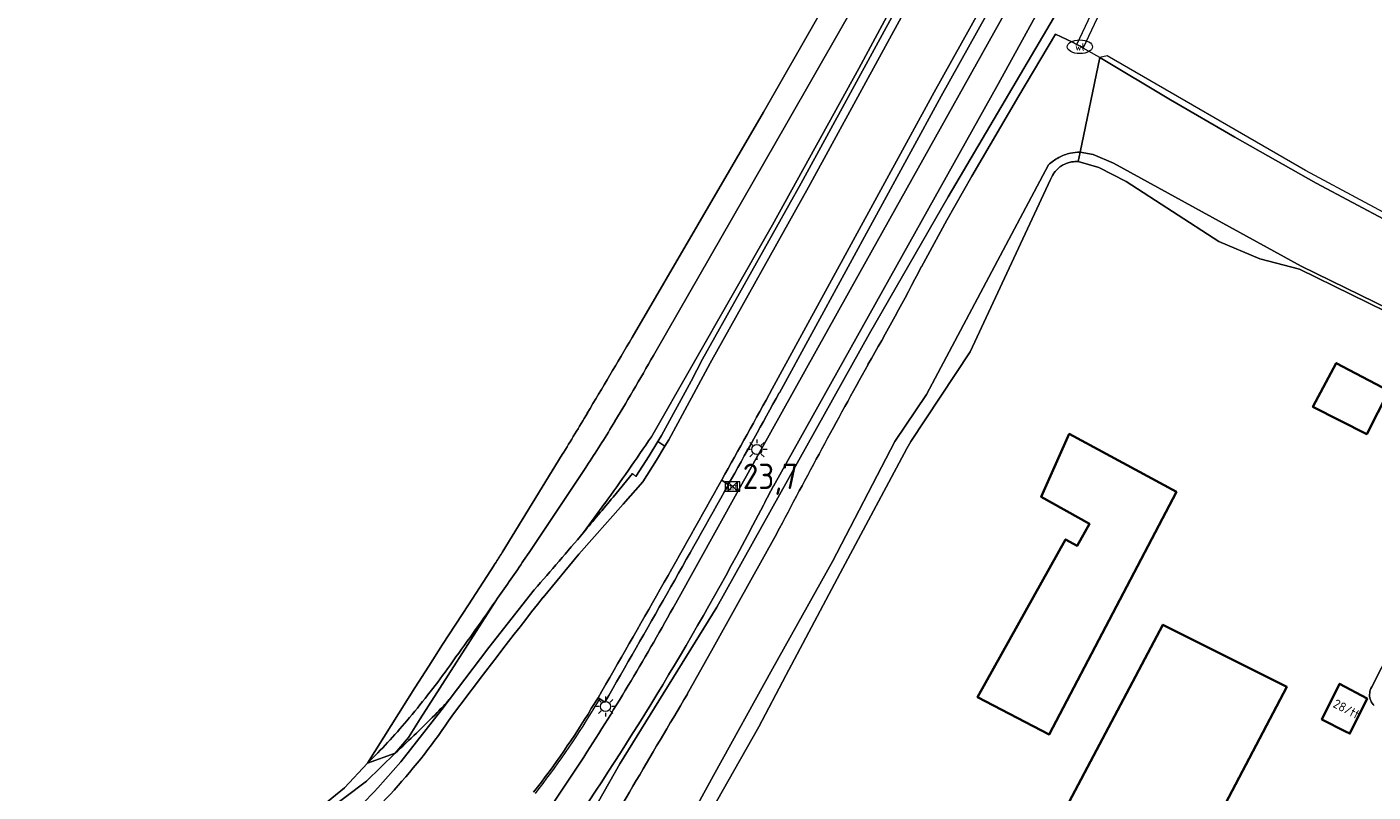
# Model space of a CAD drawing. Header units: metres. Extents: x 125158 to 132124, y 450612 to 454469.
# Tile 110 of 173: x 129247 to 129379, y 452085 to 452160. Entities that reach past the tile are written whole.
import ezdxf
from ezdxf.enums import TextEntityAlignment as Align

# ---------------------------------------------------------------- set-up
doc = ezdxf.new("R2010")
doc.units = ezdxf.units.M
doc.layers.get('0').update_dxf_attribs({"color": 8})
for name, color, linetype, lineweight in [('B-XX-BV-GELEIDECONSTRUCTIE-GV', 8, 'Continuous', 18), ('B-XX-KL-ET_LS_OV_LICHTMAST-S', 8, 'Continuous', 25), ('B-XX-KL-WATER_PUT-S', 8, 'Continuous', 25), ('B-XX-KW-KUNSTWERK_DUIKER-G', 8, 'Continuous', 18), ('B-XX-OG-BEBOUWING-GV', 8, 'Continuous', 35), ('B-XX-OG-BEBOUWING-T18', 8, 'Continuous', 18), ('B-XX-OG-TERREIN_CULTUURSCHEIDING-GV', 8, 'Continuous', 18), ('B-XX-OG-WATER-GV', 8, 'Continuous', 18), ('B-XX-OG-WATER_SLOOT-GV', 8, 'Continuous', 18), ('B-XX-OG-WEG-GV', 8, 'Continuous', 18), ('B-XX-VW-HECTOMETRERING-S', 8, 'Continuous', 25)]:
    doc.layers.add(name, color=color, linetype=linetype, lineweight=lineweight)
doc.layers.add('TOPOT30', color=1, linetype='Continuous')
doc.styles.add('ISO', font='iso', dxfattribs={"height": 5})
doc.styles.add('NLCS-ISO', font='NLCS-ISO.ttf')
doc.styles.add('NLCS-ISO-M-T18', font='NLCS-ISO.ttf', dxfattribs={"height": 1.8})

# ---------------------------------------------------------------- blocks, each defined once
blk = doc.blocks.new('SKL-WATER_WATERLEIDINGPUT-SO')
at = {"color": 0, "linetype": 'ByBlock', "lineweight": 18}
blk.add_ellipse((0, 0), major_axis=(2.5, 0), ratio=0.54, dxfattribs=at)
at = {"color": 0, "linetype": 'ByBlock', "lineweight": 18, "style": 'NLCS-ISO'}
blk.add_text('wl', height=1.5, dxfattribs=at).set_placement((0, 0), align=Align.MIDDLE_CENTER)
blk = doc.blocks.new('SKL-ET_OV_LICHTMAST-SO')
at = {"color": 0, "linetype": 'ByBlock', "lineweight": 18}
for points in [[(-1.25, 0), (-2, 0)], [(-1.41, 1.41), (-0.88, 0.88)], [(0, 2), (0, 1.25)], [(0.88, 0.88), (1.41, 1.41)], [(2, 0), (1.25, 0)], [(-1.41, -1.41), (-0.88, -0.88)], [(0, -1.25), (0, -2)], [(0.88, -0.88), (1.41, -1.41)]]:
    blk.add_lwpolyline(points, dxfattribs=at)
blk.add_circle((0, 0), 1, dxfattribs=at)
blk = doc.blocks.new('SIE-WEG_PAAL_HECTOMETERPAAL-SO')
at = {"color": 0, "linetype": 'ByBlock', "lineweight": 18}
blk.add_lwpolyline([(-1.44375, -0.94375), (1.44375, -0.94375), (1.44375, 0.94375), (-1.44375, 0.94375)], close=True, dxfattribs=at)
at = {"color": 0, "linetype": 'ByBlock', "lineweight": 18, "style": 'NLCS-ISO'}
blk.add_text('hm', height=1.5, dxfattribs=at).set_placement((0, 0), align=Align.MIDDLE_CENTER)
blk = doc.blocks.new('kilometerpaal')
at = {"color": 0}
for p, q in [((-0.44, 0.44), (0.44, -0.44)), ((-0.44, -0.44), (-0.44, 0.44)), ((0.44, 0.44), (-0.44, -0.44)), ((0.44, -0.44), (0.44, 0.44))]:
    blk.add_line(p, q, dxfattribs=at)
at = {"color": 0, "style": 'ISO'}
blk.add_attdef('KILOMETERPAAL', (0.59, 0.87), '', height=2.5, dxfattribs=at)

msp = doc.modelspace()

# ---------------------------------------------------------------- linework, layer by layer
at = {"layer": 'B-XX-BV-GELEIDECONSTRUCTIE-GV'}
msp.add_lwpolyline([(129302.54, 452092.82), (129303.2, 452093.88), (129303.02, 452094), (129302.35, 452092.93)], dxfattribs=at)
at = {"layer": 'B-XX-BV-GELEIDECONSTRUCTIE-GV', "extrusion": (0, 0, -1)}
msp.add_arc((-129231.71, 452135.66), 82.56, 211.1659, 218.1114, dxfattribs=at)
at = {"layer": 'B-XX-BV-GELEIDECONSTRUCTIE-GV'}
msp.add_arc((129231.77, 452135.61), 82.7, 321.8871, 328.8368, dxfattribs=at)
at = {"layer": 'B-XX-KW-KUNSTWERK_DUIKER-G'}
msp.add_lwpolyline([(129350.22, 452158.42), (129351.65, 452161.39)], dxfattribs=at)
at = {"layer": 'B-XX-OG-BEBOUWING-GV'}
for points in [[(129381.01, 452124.27), (129375.81, 452126.99), (129373.52, 452122.68), (129378.83, 452119.99)], [(129360.05, 452114.3), (129349.48, 452120.01), (129346.72, 452113.81), (129351.48, 452111.16), (129350.27, 452108.98), (129349.13, 452109.62), (129340.44, 452094.05), (129347.51, 452090.38)], [(129370.94, 452095.08), (129358.73, 452101.2), (129348.31, 452081.51), (129345.62, 452082.92), (129342.32, 452076.63), (129357.14, 452068.83)], [(129378.87, 452093.92), (129376.15, 452095.38), (129374.4, 452091.86), (129376.72, 452090.69), (129377.17, 452090.47)]]:
    msp.add_lwpolyline(points, close=True, dxfattribs=at)
at = {"layer": 'B-XX-OG-TERREIN_CULTUURSCHEIDING-GV'}
for points in [[(129306.39, 452129.53), (129319.35, 452151.74), (129330.43, 452171.18), (129341.6, 452190.83), (129352.09, 452210.54), (129360.57, 452224.18), (129368.75, 452237.48), (129373.41, 452248.37), (129384.95, 452271.68)], [(129392.57, 452126.26), (129372.2, 452136.24), (129368.28, 452137.27), (129364.22, 452138.98), (129355.1, 452144.9), (129352.39, 452146.28), (129350.36, 452146.86), (129350.11, 452146.86), (129350.03, 452146.86), (129349.92, 452146.85), (129349.87, 452146.85), (129349.71, 452146.83), (129349.39, 452146.75), (129349.17, 452146.67), (129349.1, 452146.64), (129348.82, 452146.5), (129348.63, 452146.37), (129348.56, 452146.33), (129348.32, 452146.12), (129348.11, 452145.89), (129347.98, 452145.71), (129347.93, 452145.64), (129347.83, 452145.48), (129347.77, 452145.37), (129347.65, 452145.08), (129339.72, 452128.1), (129333.85, 452119.26), (129333.47, 452118.56), (129326.9, 452106.3), (129321.54, 452096.19), (129318.86, 452091.13), (129308.71, 452073.22)], [(129379.54, 452093.23), (129379.44, 452093.34), (129379.35, 452093.46), (129379.27, 452093.59), (129379.21, 452093.72), (129379.16, 452093.87), (129379.12, 452094.01), (129379.1, 452094.16), (129379.1, 452094.31), (129379.11, 452094.46), (129379.13, 452094.61), (129379.17, 452094.76), (129379.22, 452094.9), (129379.32, 452095.08), (129393.48, 452122.92)], [(129293.46, 452108.14), (129293.57, 452108.32), (129299.49, 452117.97)], [(129241.29, 452066.04), (129248.51, 452068.29), (129257.8, 452071.91), (129258.11, 452072.01), (129266.32, 452076.24), (129274.11, 452081.92), (129278.01, 452085.12), (129280.28, 452087.56), (129282.61, 452091.27), (129284.96, 452094.98), (129286.32, 452097.11), (129287.69, 452099.24), (129290.24, 452103.17), (129292.79, 452107.09)]]:
    msp.add_lwpolyline(points, dxfattribs=at)
for points in [[(129373.52, 452122.68), (129375.81, 452126.99), (129381.01, 452124.27), (129378.83, 452119.99)], [(129347.51, 452090.38), (129340.44, 452094.05), (129349.13, 452109.62), (129350.27, 452108.98), (129351.48, 452111.16), (129346.72, 452113.81), (129349.48, 452120.01), (129360.05, 452114.3)], [(129342.32, 452076.63), (129345.62, 452082.92), (129348.31, 452081.51), (129358.73, 452101.2), (129370.94, 452095.08), (129357.14, 452068.83)], [(129374.4, 452091.86), (129376.15, 452095.38), (129378.87, 452093.92), (129377.17, 452090.47), (129376.72, 452090.69)], [(129280.17, 452085.79), (129283.02, 452088.54), (129280.28, 452087.56), (129278.01, 452085.12), (129274.11, 452081.92), (129266.32, 452076.24), (129274.05, 452081.15)]]:
    msp.add_lwpolyline(points, close=True, dxfattribs=at)
for centre, radius, start, end in [((128009.34, 452892.82), 1504.97, 329.19352, 329.52407), ((128940.44, 452337.97), 421.09, 328.5035, 329.1536), ((129219.16, 452155.15), 87.92, 326.8683, 327.6832)]:
    msp.add_arc(centre, radius, start, end, dxfattribs=at)
at = {"layer": 'B-XX-OG-WATER-GV'}
msp.add_lwpolyline([(129388.15, 452137.11), (129373.83, 452144.75), (129365.82, 452149.26), (129359.48, 452152.96), (129352.49, 452157.12), (129350.55, 452147.79), (129351.85, 452147.55), (129353.84, 452146.7), (129372.37, 452136.56), (129392.8, 452126.55)], dxfattribs=at)
at = {"layer": 'B-XX-OG-WATER_SLOOT-GV'}
for points in [[(129384.95, 452271.68), (129373.41, 452248.37), (129368.75, 452237.48), (129360.57, 452224.18), (129352.09, 452210.54), (129341.6, 452190.83), (129330.43, 452171.18), (129319.35, 452151.74), (129306.39, 452129.53)], [(129308.28, 452119.74), (129320.21, 452140.62), (129328.72, 452156.03), (129334.68, 452167.11), (129347.74, 452190.91), (129361.73, 452215.4), (129370.06, 452230.48), (129380.1, 452248.91)], [(129377.23, 452249.4), (129367.56, 452230.29), (129362.39, 452222.14), (129359.8, 452218.07), (129359.63, 452218.49), (129354.71, 452209.79), (129343.85, 452189.97), (129332.67, 452169.96), (129321.64, 452150.65), (129308.74, 452128.19)], [(129308.74, 452128.19), (129321.64, 452150.65), (129332.67, 452169.96), (129343.85, 452189.97), (129354.71, 452209.79), (129359.63, 452218.49), (129359.8, 452218.07), (129362.39, 452222.14), (129362.18, 452222.26), (129361.95, 452222.38), (129367.32, 452232.24), (129374.49, 452247.95)], [(129349.1, 452163.03), (129337.55, 452143.38), (129329.79, 452129.9), (129314.74, 452102.93), (129305.17, 452087.48), (129295.92, 452071.18), (129292.09, 452064.71), (129287.82, 452057.52), (129287.85, 452057.47), (129289.26, 452054.84), (129289.8, 452054.48), (129290.21, 452055.42), (129290.72, 452056.5)], [(129344.51, 452153.35), (129348.13, 452159.42), (129349.8, 452158.64), (129350.22, 452158.42), (129350.7, 452158.16), (129350.87, 452158.06), (129352.26, 452161.05)], [(129350.55, 452147.79), (129352.49, 452157.12), (129352.19, 452157.28), (129350.87, 452158.06), (129350.7, 452158.16), (129350.22, 452158.42), (129349.8, 452158.64), (129348.13, 452159.42), (129344.51, 452153.35), (129339.88, 452145.43), (129337.42, 452141.09), (129334.9, 452136.48)], [(129390.45, 452136.51), (129372.78, 452145.98), (129353.22, 452157.28), (129352.49, 452157.12), (129359.48, 452152.96), (129365.82, 452149.26), (129373.83, 452144.75), (129388.15, 452137.11)], [(129334.9, 452136.48), (129337.42, 452141.09), (129339.88, 452145.43), (129344.51, 452153.35)], [(129308.71, 452073.22), (129318.86, 452091.13), (129321.54, 452096.19), (129326.9, 452106.3), (129333.47, 452118.56), (129333.85, 452119.26), (129339.72, 452128.1), (129347.65, 452145.08), (129347.77, 452145.37), (129347.83, 452145.48), (129347.93, 452145.64), (129347.98, 452145.71), (129348.11, 452145.89), (129348.32, 452146.12), (129348.56, 452146.33), (129348.63, 452146.37), (129348.82, 452146.5), (129349.1, 452146.64), (129349.17, 452146.67), (129349.39, 452146.75), (129349.71, 452146.83), (129349.87, 452146.85), (129349.92, 452146.85), (129350.03, 452146.86), (129350.11, 452146.86), (129350.36, 452146.86), (129350.55, 452147.79)], [(129392.8, 452126.55), (129372.37, 452136.56), (129353.84, 452146.7), (129351.85, 452147.55), (129350.55, 452147.79), (129350.36, 452146.86), (129352.39, 452146.28), (129355.1, 452144.9), (129364.22, 452138.98), (129368.28, 452137.27), (129372.2, 452136.24), (129392.57, 452126.26)], [(129347.44, 452146.53), (129335.41, 452123.9), (129332.27, 452119.28), (129326.14, 452107.45), (129320.23, 452096.87), (129314.42, 452086.34), (129307.23, 452073.24), (129298.01, 452056.67)], [(129298.01, 452056.67), (129307.23, 452073.24), (129314.42, 452086.34), (129320.23, 452096.87), (129326.14, 452107.45), (129332.27, 452119.28), (129335.41, 452123.9), (129347.44, 452146.53)], [(129393.48, 452122.92), (129379.32, 452095.08), (129379.22, 452094.9), (129379.17, 452094.76), (129379.13, 452094.61), (129379.11, 452094.46), (129379.1, 452094.31), (129379.1, 452094.16), (129379.12, 452094.01), (129379.16, 452093.87), (129379.21, 452093.72), (129379.27, 452093.59), (129379.35, 452093.46), (129379.44, 452093.34), (129379.54, 452093.23)], [(129304.68, 452121.25), (129304.35, 452120.7)], [(129304.35, 452120.7), (129304.68, 452121.25)], [(129299.49, 452117.97), (129293.57, 452108.32), (129293.46, 452108.14)], [(129301.75, 452116.6), (129296.23, 452108.33), (129295.68, 452107.52), (129295.55, 452107.33)], [(129295.55, 452107.33), (129295.68, 452107.52), (129296.23, 452108.33), (129301.75, 452116.6)], [(129311.82, 452094.35), (129314.38, 452098.91), (129316.65, 452103), (129320.65, 452110.21)], [(129320.65, 452110.21), (129316.65, 452103), (129314.38, 452098.91), (129311.82, 452094.35)], [(129292.79, 452107.09), (129290.24, 452103.17), (129287.69, 452099.24)], [(129288.35, 452093.81), (129292.26, 452098.97), (129296.73, 452104.65)], [(129292.95, 452103.57), (129285.49, 452091.91), (129284.34, 452090.08), (129283.02, 452088.54)], [(129283.02, 452088.54), (129284.34, 452090.08), (129285.49, 452091.91), (129292.95, 452103.57), (129292.59, 452103.05)], [(129292.59, 452103.05), (129292.95, 452103.57)], [(129287.69, 452099.24), (129286.32, 452097.11), (129284.96, 452094.98)], [(129284.96, 452094.98), (129282.61, 452091.27), (129280.28, 452087.56)], [(129280.28, 452087.56), (129283.02, 452088.54)]]:
    msp.add_lwpolyline(points, dxfattribs=at)
for centre, radius, start, end in [((129350.61, 452143.2), 4.6, 102.6107, 118.0678), ((129350.61, 452143.13), 4.67, 90.7683, 102.5465), ((129350.64, 452143.14), 4.66, 118.136, 133.3808), ((129094.35, 452261.51), 271.1, 330.2155, 332.5352), ((129016.37, 452294.31), 336.26, 329.0266, 330.3959), ((130069.65, 451716.06), 846.38, 150.96508, 152.24499), ((129213.43, 452175.53), 106.17, 326.2909, 328.9098), ((129000.89, 452329.16), 371.95, 324.499, 325.7337), ((129196.73, 452189.58), 131.45, 322.91, 324.4593), ((128977.71, 452384.09), 424.1, 318.7835, 319.7905), ((129044.48, 452277.98), 303.57, 324.9337, 325.7978), ((128746.57, 452487.87), 668, 324.17315, 324.8251), ((129220.75, 452145.54), 83.16, 319.6822, 324.1713), ((129263.4, 452116.11), 33.46, 315.2461, 318.214), ((130175.34, 451577.27), 1006.49, 149.08634, 150.28697), ((129235.54, 452133.02), 63.79, 314.5445, 319.6651), ((129188.65, 452190.13), 138.66, 312.8879, 315.2729)]:
    msp.add_arc(centre, radius, start, end, dxfattribs=at)
at = {"layer": 'B-XX-OG-WATER_SLOOT-GV', "extrusion": (0, 0, -1)}
for centre, radius, start, end in [((-129350.61, 452143.2), 4.6, 61.9322, 77.3893), ((-129350.61, 452143.13), 4.67, 77.4535, 89.2317), ((-129350.64, 452143.14), 4.66, 46.6192, 61.864), ((-129094.35, 452261.51), 271.1, 207.4648, 209.7845), ((-128009.34, 452892.82), 1504.97, 210.47593, 210.80648), ((-129016.37, 452294.31), 336.26, 209.6041, 210.9734), ((-130069.65, 451716.06), 846.38, 27.75501, 29.03492), ((-128940.44, 452337.97), 421.09, 210.8464, 211.4965), ((-129213.43, 452175.53), 106.17, 211.0902, 213.7091), ((-129219.16, 452155.15), 87.92, 212.3168, 213.1317), ((-129044.48, 452277.98), 303.57, 214.2022, 215.0663), ((-128746.57, 452487.87), 668, 215.1749, 215.82685), ((-129220.75, 452145.54), 83.16, 215.8287, 220.3178), ((-130175.34, 451577.27), 1006.49, 29.71303, 30.91366), ((-129235.54, 452133.02), 63.79, 220.3349, 225.4555)]:
    msp.add_arc(centre, radius, start, end, dxfattribs=at)
at = {"layer": 'B-XX-OG-WEG-GV'}
for points in [[(129310.68, 452103.34), (129316.88, 452114.48), (129328.83, 452135.92), (129347.8, 452169.89), (129366.75, 452204.35), (129370.88, 452211.83), (129385.05, 452237.45), (129402.9, 452269.7), (129414.49, 452290.73)], [(129304.5, 452113.78), (129306.41, 452116.11), (129306.76, 452115.82), (129308.06, 452117.85), (129308.9, 452119.26), (129309.26, 452119.85), (129312.2, 452125.23), (129313.33, 452127.38), (129323.04, 452144.75), (129337.64, 452171.48), (129352.99, 452199.09), (129361.71, 452214.69), (129362.66, 452216.4), (129368.24, 452226.44), (129374.18, 452237.24), (129380.85, 452249.38), (129384.93, 452256.89), (129392.23, 452270.15), (129399.76, 452284.29)], [(129403.14, 452264.34), (129392.17, 452244.58), (129375.62, 452214.77), (129373.27, 452210.5), (129357.91, 452182.61), (129342.5, 452154.56), (129320.31, 452114.86)], [(129380.1, 452248.91), (129370.06, 452230.48), (129361.73, 452215.4), (129347.74, 452190.91), (129334.68, 452167.11), (129328.72, 452156.03), (129320.21, 452140.62), (129308.28, 452119.74)], [(129381.5, 452233.68), (129369.77, 452212.45), (129368.45, 452210.06), (129353.82, 452183.74), (129336.87, 452153.31), (129320.9, 452124.07)], [(129363.4, 452215.99), (129362.45, 452214.28), (129353.73, 452198.68), (129338.38, 452171.08), (129323.77, 452144.34), (129314.08, 452126.98), (129312.94, 452124.84), (129309.99, 452119.43), (129309.62, 452118.82)], [(129320.9, 452124.07), (129336.87, 452153.31), (129353.82, 452183.74), (129368.45, 452210.06), (129369.77, 452212.45), (129369.07, 452212.84), (129367.74, 452210.45), (129353.12, 452184.13), (129336.16, 452153.7), (129320.2, 452124.46)], [(129320.2, 452124.46), (129336.16, 452153.7), (129353.12, 452184.13), (129367.74, 452210.45), (129369.07, 452212.84)], [(129370.88, 452211.83), (129366.75, 452204.35), (129347.8, 452169.89), (129328.83, 452135.92), (129316.88, 452114.48)], [(129320.31, 452114.86), (129342.5, 452154.56), (129357.91, 452182.61), (129373.27, 452210.5)], [(129282.62, 452050.45), (129285.7, 452053.71), (129285.15, 452054.21), (129287.9, 452058.94), (129289.62, 452061.92), (129291.45, 452065.09), (129292.09, 452064.71), (129295.92, 452071.18), (129305.17, 452087.48), (129314.74, 452102.93), (129329.79, 452129.9), (129337.55, 452143.38), (129349.1, 452163.03)], [(129297.62, 452103.9), (129301.12, 452108.17), (129305.49, 452113.1), (129307.42, 452115.28), (129308.77, 452117.41), (129309.62, 452118.82), (129308.9, 452119.26), (129308.06, 452117.85), (129306.76, 452115.82), (129306.41, 452116.11), (129304.5, 452113.78)], [(129309.62, 452118.82), (129308.77, 452117.41), (129307.42, 452115.28), (129305.49, 452113.1), (129301.12, 452108.17), (129297.62, 452103.9)], [(129316.88, 452114.48), (129310.68, 452103.34)], [(129315.22, 452115.47), (129315.87, 452115.01)], [(129315.87, 452115.01), (129315.22, 452115.47)], [(129296.73, 452104.65), (129292.26, 452098.97), (129288.35, 452093.81), (129287.62, 452092.84), (129283.58, 452087.7), (129281.3, 452085.13)], [(129281.3, 452085.13), (129283.58, 452087.7), (129287.62, 452092.84), (129288.35, 452093.81)], [(129303.69, 452093.57), (129303.2, 452093.88), (129303.02, 452094), (129302.35, 452092.93)], [(129302.35, 452092.93), (129303.02, 452094)], [(129303.02, 452094), (129303.2, 452093.88)], [(129303.2, 452093.88), (129303.69, 452093.57)], [(129283.02, 452088.54), (129280.17, 452085.79), (129274.05, 452081.15), (129266.32, 452076.24), (129258.11, 452072.01), (129257.8, 452071.91)]]:
    msp.add_lwpolyline(points, dxfattribs=at)
msp.add_lwpolyline([(129363.4, 452215.99), (129362.66, 452216.4), (129361.71, 452214.69), (129352.99, 452199.09), (129337.64, 452171.48), (129323.04, 452144.75), (129313.33, 452127.38), (129312.2, 452125.23), (129309.26, 452119.85), (129308.9, 452119.26), (129309.62, 452118.82), (129309.99, 452119.43), (129312.94, 452124.84), (129314.08, 452126.98), (129323.77, 452144.34), (129338.38, 452171.08), (129353.73, 452198.68), (129362.45, 452214.28)], close=True, dxfattribs=at)
at = {"layer": 'B-XX-OG-WEG-GV', "extrusion": (0, 0, -1)}
for centre, radius, start, end in [((-127886.54, 452913.93), 1636.66, 208.8401, 209.19977), ((-127815.43, 452953.32), 1718.74, 208.84689, 209.19254), ((-129000.89, 452329.16), 371.95, 214.2663, 215.501), ((-127823.55, 452948.74), 1708.63, 209.18837, 210.01649), ((-127820.05, 452950.75), 1713.46, 209.19284, 210.01734), ((-129076.63, 452239.25), 273.58, 207.0425, 207.4814), ((-129041.99, 452257.03), 312.52, 207.4419, 214.0677), ((-128979.07, 452383), 422.35, 219.6001, 220.215), ((-129196.73, 452189.58), 131.45, 215.5407, 217.09), ((-128977.71, 452384.09), 424.1, 220.2095, 221.2165), ((-129711.97, 451775.48), 528.73, 36.7999, 38.4011), ((-129090.28, 452224.76), 251.63, 208.8502, 212.8784), ((-129263.4, 452116.11), 33.46, 221.786, 224.7539), ((-129236.62, 452126.93), 62.52, 213.7495, 230.7189), ((-129188.65, 452190.13), 138.66, 224.7271, 227.1121), ((-129231.71, 452135.66), 82.56, 211.1659, 218.1114), ((-129105.16, 452215.01), 233.84, 212.8514, 221.2421), ((-129242.17, 452121), 53.09, 222.5102, 240.7673)]:
    msp.add_arc(centre, radius, start, end, dxfattribs=at)
at = {"layer": 'B-XX-OG-WEG-GV'}
for centre, radius, start, end in [((127886.54, 452913.93), 1636.66, 330.80023, 331.1599), ((127815.43, 452953.32), 1718.74, 330.80746, 331.15311), ((127823.55, 452948.74), 1708.63, 329.98351, 330.81163), ((127820.05, 452950.75), 1713.46, 329.98266, 330.80716), ((129076.63, 452239.25), 273.58, 332.5186, 332.9575), ((129041.99, 452257.03), 312.52, 325.9323, 332.5581), ((128979.07, 452383), 422.35, 319.785, 320.3999), ((129711.97, 451775.48), 528.73, 141.5989, 143.2001), ((129090.28, 452224.76), 251.63, 327.1216, 331.1498), ((129236.62, 452126.93), 62.52, 309.2811, 326.2505), ((129231.71, 452135.66), 82.56, 321.8886, 328.8341), ((129105.16, 452215.01), 233.84, 318.7579, 327.1486), ((129242.17, 452121), 53.09, 299.2327, 317.4898)]:
    msp.add_arc(centre, radius, start, end, dxfattribs=at)

# ---------------------------------------------------------------- block references
at = {"layer": 'B-XX-KL-ET_LS_OV_LICHTMAST-S', "xscale": 0.5, "yscale": 0.5, "zscale": 0.5}
for p in [(129318.68, 452118.47), (129303.76, 452093.14)]:
    msp.add_blockref('SKL-ET_OV_LICHTMAST-SO', p, dxfattribs=at)
at = {"layer": 'B-XX-KL-WATER_PUT-S', "xscale": 0.5, "yscale": 0.5, "zscale": 0.5}
msp.add_blockref('SKL-WATER_WATERLEIDINGPUT-SO', (129350.53, 452158.18), dxfattribs=at)
at = {"layer": 'B-XX-VW-HECTOMETRERING-S', "xscale": 0.5, "yscale": 0.5, "zscale": 0.5}
msp.add_blockref('SIE-WEG_PAAL_HECTOMETERPAAL-SO', (129316.29, 452114.83), dxfattribs=at)
at = {"layer": 'TOPOT30'}
ref = msp.add_blockref('kilometerpaal', (129316.29, 452114.83), dxfattribs=at)
ref.add_attrib('KILOMETERPAAL', '23,7', (129317.29, 452114.58), dxfattribs={"color": 0, "height": 2.5, "style": 'ISO'})

# ---------------------------------------------------------------- texts
at = {"layer": 'B-XX-OG-BEBOUWING-T18', "style": 'NLCS-ISO-M-T18'}
msp.add_text('28/tt', height=0.9, rotation=332.6, dxfattribs=at).set_placement((129376.83, 452092.89), align=Align.MIDDLE_CENTER)

doc.saveas('drawing.dxf')
